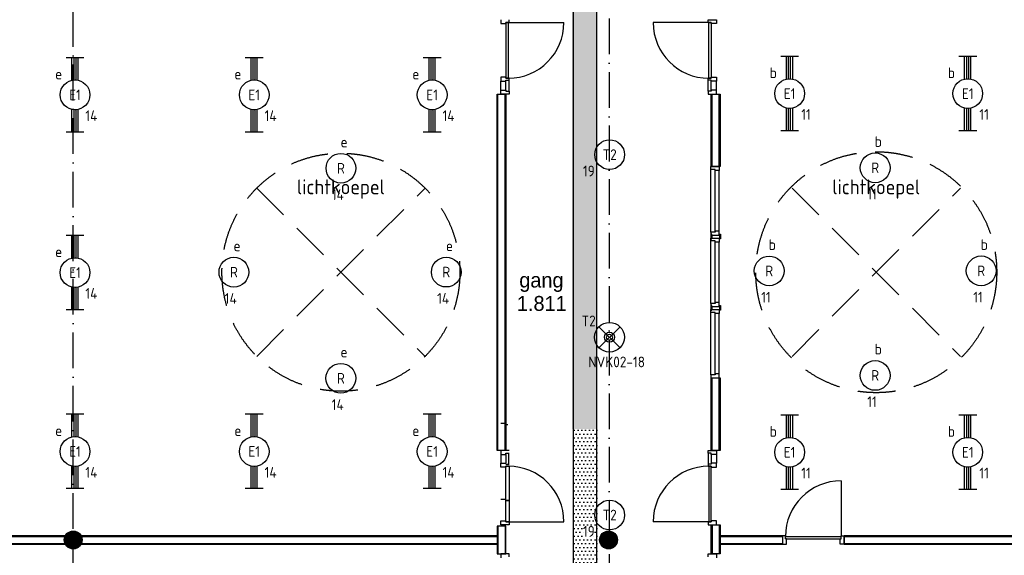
# Model space of a CAD drawing. Header units: millimetres. Extents: x 84333 to 240712, y -2244 to 84291.
# Tile 7 of 87: x 104818 to 121371, y 57518 to 66521. Entities that reach past the tile are written whole.
import ezdxf
from ezdxf.enums import TextEntityAlignment as Align

# ---------------------------------------------------------------- set-up
doc = ezdxf.new("R2010")
doc.units = ezdxf.units.MM
doc.header["$LTSCALE"] = 100
doc.linetypes.add('DASHDOT', pattern=[9, 6, -1.5, 0, -1.5])
doc.linetypes.add('HIDDEN', pattern=[9.525, 6.35, -3.175])
doc.layers.get('0').update_dxf_attribs({"linetype": 'CONTINUOUS'})
for name, color, linetype in [('AFDELING', 4, 'CONTINUOUS'), ('AL$1----_TEKST', 7, 'CONTINUOUS'), ('AL$7----_STRAMIEN', 1, 'DASHDOT'), ('AL22----_BINNENWAND', 7, 'CONTINUOUS'), ('AL28----_KONSTRUKTIE', 3, 'CONTINUOUS'), ('AL32----_BINNENKOZ', 7, 'CONTINUOUS'), ('AL32----_DRAAIRICHTING', 1, 'CONTINUOUS'), ('AL37----_DAKOPENING', 7, 'HIDDEN'), ('ALXAA---_GEWBETON', 12, 'CONTINUOUS'), ('BOUW', 8, 'CONTINUOUS'), ('EB63101-_ATTRIB', 2, 'CONTINUOUS'), ('EB63501-_ATTRIB', 2, 'CONTINUOUS'), ('EL63101-_LICHT-ARM', 3, 'CONTINUOUS'), ('EL63501-_NOODVRL-ARM', 3, 'CONTINUOUS'), ('EL6441--_DATACOM', 3, 'CONTINUOUS'), ('KABELGGOOT1', 8, 'CONTINUOUS')]:
    doc.layers.add(name, color=color, linetype=linetype)
doc.styles.add('1_8', font='ISO', dxfattribs={"height": 1.8})
doc.styles.add('BURO-025', font='BUROFONT.shx', dxfattribs={"height": 250})
doc.styles.add('NORATT', font='isocp.shx')
doc.styles.get("Standard").update_dxf_attribs({"font": 'iso.shx'})
doc.styles.add('TECHNIC', font='technic_.ttf')

# ---------------------------------------------------------------- blocks, each defined once
blk = doc.blocks.new('EJ3T20')
at = {"color": 0}
for p, q in [((-6.25, -1.5), (-6.25, 1.5)), ((-6.25, 0.52), (-2.44, 0.52)), ((-6.25, 0.17), (-2.49, 0.17)), ((2.44, 0.52), (6.25, 0.52)), ((2.49, 0.17), (6.25, 0.17)), ((6.25, -1.5), (6.25, 1.5)), ((-6.25, -0.17), (-2.49, -0.17)), ((-6.25, -0.52), (-2.44, -0.52)), ((2.44, -0.52), (6.25, -0.52)), ((2.49, -0.17), (6.25, -0.17))]:
    blk.add_line(p, q, dxfattribs=at)
blk.add_circle((0, 0), 2.5, dxfattribs=at)
at = {"color": 0, "style": '1_8'}
for tag, flags, p in [('SCHAK', 8, (3.5, 2.75)), ('A_CODE', 8, (0, 0)), ('GROEP', 8, (-3.5, -2.75)), ('KAST', 9, (3.5, -2.75))]:
    blk.add_attdef(tag, text='', height=1.8, dxfattribs=dict(at, flags=flags)).set_placement(p, align=Align.MIDDLE)
blk = doc.blocks.new('ES3G00')
at = {"color": 0}
blk.add_circle((0, 0), 2.5, dxfattribs=at)
at = {"color": 0, "style": '1_8'}
for tag, flags, p in [('SCHAK', 8, (3.5, 2.75)), ('A_CODE', 8, (0, 0)), ('GROEP', 8, (-3.5, -2.75)), ('KAST', 9, (3.5, -2.75))]:
    blk.add_attdef(tag, text='', height=1.8, dxfattribs=dict(at, flags=flags)).set_placement(p, align=Align.MIDDLE)
blk = doc.blocks.new('ES3G01')
at = {"color": 0}
for p, q in [((-1.77, 1.77), (1.77, -1.77)), ((1.77, 1.77), (-1.77, -1.77))]:
    blk.add_line(p, q, dxfattribs=at)
at = {"color": 6}
blk.add_lwpolyline([(1.77, -1.77), (1.75, -1.75)], dxfattribs=at)
blk.add_circle((0, 0), 2.5)
at = {"color": 0}
for radius in [0.85, 0.5]:
    blk.add_circle((0, 0), radius, dxfattribs=at)
at = {"color": 6, "style": '1_8'}
for tag, flags, p in [('A_CODE', 8, (-3.5, 2.75)), ('SCHAK', 8, (3.5, 2.75)), ('GROEP', 8, (-3.5, -2.75)), ('KAST', 9, (3.5, -2.75))]:
    blk.add_attdef(tag, text='', height=1.8, dxfattribs=dict(at, flags=flags)).set_placement(p, align=Align.MIDDLE)
blk = doc.blocks.new('A$C13e6995e')
at = {"layer": 'KABELGGOOT1'}
h = blk.add_hatch(dxfattribs=at)
h.set_pattern_fill('DOTS', color=256, scale=40, style=0)
h.set_pattern_definition([(8e-14, (40890.88, 199192.7), (31.75, 63.5), [0, -63.5])])
h.paths.add_polyline_path([(30171, 69502), (29771, 69502), (29771, 65636), (30171, 65636)])
h.paths.add_polyline_path([(30171, 65636), (29771, 65636), (29771, 61887), (30171, 61887)])
h = blk.add_hatch(dxfattribs=at)
h.set_pattern_fill('DOTS', color=256, scale=40, style=0)
h.set_pattern_definition([(8e-14, (40925.125, 199192.7), (31.75, 63.5), [0, -63.5])])
h.paths.add_polyline_path([(30205, 61887), (29805, 61887), (29805, 58768), (30205, 58768)])
at = {"layer": 'AL$7----_STRAMIEN', "color": 1}
for p, q in [((30395, 79585), (30395, 41988)), ((21385, 50307), (21385, 79228))]:
    blk.add_line(p, q, dxfattribs=at)
at = {"layer": 'AL22----_BINNENWAND', "color": 8}
for p, q in [((28510, 61526), (28510, 67514)), ((28510, 67514), (28660, 67514)), ((28660, 67514), (28660, 61526)), ((32110, 66295), (32110, 67514)), ((32110, 67514), (32260, 67514)), ((32260, 67514), (32260, 66295)), ((32260, 66295), (32110, 66295)), ((32110, 61526), (32110, 62745)), ((32110, 62745), (32260, 62745)), ((32260, 62745), (32260, 61526)), ((28660, 61526), (28510, 61526)), ((32260, 61526), (32110, 61526)), ((28510, 60253), (28510, 59787)), ((28660, 60253), (28510, 60253)), ((28660, 59787), (28660, 60253)), ((32110, 59787), (32110, 60275)), ((32110, 60275), (32260, 60275)), ((32260, 60275), (32260, 59787)), ((17653, 60095), (28510, 60095)), ((28510, 60095), (28510, 59945)), ((32260, 60095), (33309, 60095)), ((32260, 59945), (32260, 60095)), ((33309, 60095), (33309, 59945)), ((34343, 60095), (46995, 60095)), ((34343, 59945), (34343, 60095)), ((28510, 59945), (17653, 59945)), ((33309, 59945), (32260, 59945)), ((46845, 59945), (34343, 59945)), ((28510, 59787), (28660, 59787)), ((32260, 59787), (32110, 59787))]:
    blk.add_line(p, q, dxfattribs=at)
at = {"layer": 'AL22----_BINNENWAND', "color": 8, "linetype": 'Continuous'}
for p, q in [((28525, 61526), (28525, 67514)), ((28645, 61526), (28645, 67514)), ((32125, 66295), (32125, 67514)), ((32245, 66295), (32245, 67514)), ((32125, 61526), (32125, 62745)), ((32245, 61526), (32245, 62745)), ((28525, 60253), (28525, 59787)), ((28645, 60253), (28645, 59787)), ((32125, 60275), (32125, 59787)), ((32245, 60275), (32245, 59787)), ((17653, 60080), (28510, 60080)), ((17653, 59960), (28510, 59960)), ((32260, 60080), (33309, 60080)), ((32260, 59960), (33309, 59960)), ((34343, 60080), (46980, 60080)), ((34343, 59960), (46860, 59960))]:
    blk.add_line(p, q, dxfattribs=at)
at = {"layer": 'AL28----_KONSTRUKTIE', "color": 8}
for centre in [(21385, 60020), (30385, 60020)]:
    blk.add_circle(centre, 150, dxfattribs=at)
at = {"layer": 'AL32----_BINNENKOZ', "color": 8}
for p, q in [((28572, 68765), (28572, 68698)), ((28572, 68698), (28660, 68698)), ((28660, 68698), (28660, 68715)), ((28660, 68715), (28711, 68715)), ((28700, 68715), (28660, 68715)), ((28660, 68715), (28660, 67781)), ((28700, 67781), (28700, 68715)), ((28711, 68715), (28711, 68765)), ((32058, 68715), (32058, 68765)), ((32058, 68765), (32197, 68765)), ((32109, 68715), (32058, 68715)), ((32069, 67781), (32069, 68715)), ((32069, 68715), (32109, 68715)), ((32109, 68715), (32109, 67781)), ((32109, 68698), (32109, 68715)), ((32197, 68698), (32109, 68698)), ((32197, 68765), (32197, 68698)), ((28660, 67798), (28572, 67798)), ((28572, 67798), (28572, 67731)), ((28572, 67731), (28660, 67731)), ((28572, 67581), (28572, 67731)), ((28660, 67781), (28660, 67798)), ((28711, 67781), (28660, 67781)), ((28660, 67781), (28700, 67781)), ((28660, 67731), (28660, 67748)), ((28660, 67748), (28711, 67748)), ((28660, 67581), (28660, 67731)), ((28711, 67748), (28711, 67781)), ((28711, 67748), (28711, 67781)), ((28711, 67564), (28711, 67748)), ((32058, 67748), (32058, 67781)), ((32058, 67781), (32109, 67781)), ((32058, 67748), (32058, 67781)), ((32058, 67564), (32058, 67748)), ((32109, 67748), (32058, 67748)), ((32109, 67781), (32069, 67781)), ((32109, 67781), (32109, 67798)), ((32109, 67798), (32197, 67798)), ((32109, 67731), (32109, 67748)), ((32109, 67581), (32109, 67731)), ((32197, 67731), (32109, 67731)), ((32197, 67798), (32197, 67731)), ((32197, 67581), (32197, 67731)), ((28572, 67514), (28572, 67581)), ((28572, 67581), (28660, 67581)), ((28660, 67581), (28660, 67564)), ((28660, 67564), (28711, 67564)), ((28711, 67564), (28711, 67514)), ((32109, 67564), (32058, 67564)), ((32058, 67564), (32058, 67514)), ((32109, 67581), (32109, 67564)), ((32197, 67581), (32109, 67581)), ((32197, 67514), (32197, 67581)), ((28711, 67514), (28572, 67514)), ((32058, 67514), (32197, 67514)), ((32103, 66295), (32242, 66295)), ((32103, 66245), (32103, 66295)), ((32179, 66245), (32103, 66245)), ((32103, 65195), (32103, 66245)), ((32179, 66228), (32179, 66245)), ((32242, 66228), (32179, 66228)), ((32179, 65212), (32179, 66228)), ((32242, 66295), (32242, 66228)), ((32242, 65212), (32242, 66228)), ((32179, 65195), (32103, 65195)), ((32103, 65195), (32103, 65145)), ((32103, 65145), (32242, 65145)), ((32103, 65095), (32242, 65095)), ((32103, 65045), (32103, 65095)), ((32122, 65158), (32104, 65158)), ((32104, 65158), (32104, 65095)), ((32104, 65095), (32104, 65082)), ((32104, 65082), (32122, 65082)), ((32122, 65145), (32122, 65158)), ((32128, 65145), (32122, 65145)), ((32122, 65145), (32122, 65095)), ((32122, 65095), (32128, 65095)), ((32242, 65212), (32179, 65212)), ((32179, 65212), (32179, 65195)), ((32242, 65145), (32242, 65212)), ((32242, 65145), (32247, 65145)), ((32247, 65095), (32242, 65095)), ((32242, 65095), (32242, 65028)), ((32247, 65145), (32247, 65158)), ((32247, 65158), (32265, 65158)), ((32247, 65145), (32247, 65095)), ((32265, 65082), (32247, 65082)), ((32265, 65158), (32265, 65095)), ((32265, 65095), (32265, 65082)), ((32179, 65045), (32103, 65045)), ((32103, 63995), (32103, 65045)), ((32179, 65028), (32179, 65045)), ((32242, 65028), (32179, 65028)), ((32179, 64012), (32179, 65028)), ((32242, 64012), (32242, 65028)), ((32179, 63995), (32103, 63995)), ((32103, 63995), (32103, 63945)), ((32103, 63945), (32242, 63945)), ((32103, 63895), (32242, 63895)), ((32103, 63845), (32103, 63895)), ((32122, 63958), (32104, 63958)), ((32104, 63958), (32104, 63895)), ((32104, 63895), (32104, 63882)), ((32122, 63945), (32122, 63958)), ((32128, 63945), (32122, 63945)), ((32122, 63945), (32122, 63895)), ((32122, 63895), (32128, 63895)), ((32242, 64012), (32179, 64012)), ((32179, 64012), (32179, 63995)), ((32242, 63945), (32242, 64012)), ((32242, 63945), (32247, 63945)), ((32247, 63895), (32242, 63895)), ((32242, 63895), (32242, 63828)), ((32247, 63945), (32247, 63958)), ((32247, 63958), (32265, 63958)), ((32247, 63945), (32247, 63895)), ((32265, 63958), (32265, 63895)), ((32265, 63895), (32265, 63882)), ((32179, 63845), (32103, 63845)), ((32103, 62795), (32103, 63845)), ((32104, 63882), (32122, 63882)), ((32179, 63828), (32179, 63845)), ((32242, 63828), (32179, 63828)), ((32179, 62812), (32179, 63828)), ((32242, 62812), (32242, 63828)), ((32265, 63882), (32247, 63882)), ((32179, 62795), (32103, 62795)), ((32103, 62795), (32103, 62745)), ((32103, 62745), (32242, 62745)), ((32242, 62812), (32179, 62812)), ((32179, 62812), (32179, 62795)), ((32242, 62745), (32242, 62812)), ((28660, 61978), (28572, 61978)), ((28650, 61961), (28650, 61978)), ((28650, 61961), (28690, 61961)), ((28711, 61526), (28572, 61526)), ((28572, 61526), (28572, 61459)), ((28572, 61459), (28660, 61459)), ((28572, 61459), (28572, 61309)), ((28660, 61459), (28660, 61476)), ((28660, 61476), (28711, 61476)), ((28660, 61459), (28660, 61309)), ((28701, 61476), (28701, 61292)), ((32058, 61476), (32058, 61526)), ((32058, 61526), (32197, 61526)), ((32058, 61476), (32058, 61292)), ((32109, 61476), (32058, 61476)), ((32109, 61459), (32109, 61476)), ((32109, 61459), (32109, 61309)), ((32197, 61459), (32109, 61459)), ((32197, 61526), (32197, 61459)), ((32197, 61459), (32197, 61309)), ((28572, 61242), (28572, 61309)), ((28572, 61309), (28660, 61309)), ((28660, 61292), (28711, 61292)), ((28711, 61259), (28660, 61259)), ((28660, 61259), (28660, 61242)), ((28660, 61259), (28700, 61259)), ((28660, 60325), (28660, 61259)), ((28714, 61259), (28714, 60325)), ((32058, 61292), (32058, 61259)), ((32109, 61292), (32058, 61292)), ((32058, 61292), (32058, 61259)), ((32058, 61259), (32109, 61259)), ((32109, 61259), (32069, 61259)), ((32069, 61259), (32069, 60325)), ((32197, 61309), (32109, 61309)), ((32109, 61309), (32109, 61292)), ((32109, 61259), (32109, 61242)), ((32109, 60325), (32109, 61259)), ((32197, 61242), (32197, 61309)), ((28660, 61242), (28572, 61242)), ((32109, 61242), (32197, 61242)), ((28660, 60701), (28572, 60701)), ((28660, 60684), (28660, 60701)), ((28660, 60684), (28700, 60684)), ((28711, 60684), (28660, 60684)), ((28572, 60275), (28572, 60342)), ((28572, 60342), (28660, 60342)), ((28711, 60275), (28572, 60275)), ((28660, 60342), (28660, 60325)), ((28660, 60325), (28711, 60325)), ((28700, 60325), (28660, 60325)), ((28711, 60325), (28711, 60275)), ((32109, 60325), (32058, 60325)), ((32058, 60325), (32058, 60275)), ((32058, 60275), (32197, 60275)), ((32069, 60325), (32109, 60325)), ((32109, 60342), (32109, 60325)), ((32197, 60342), (32109, 60342)), ((32197, 60275), (32197, 60342)), ((33309, 60090), (33309, 59951)), ((33359, 60090), (33309, 60090)), ((33359, 60039), (33359, 60090)), ((34293, 60039), (34293, 60090)), ((34293, 60090), (34343, 60090)), ((34343, 60090), (34343, 59951)), ((33309, 59951), (33376, 59951)), ((33359, 60079), (34293, 60079)), ((33359, 60039), (34293, 60039)), ((33376, 60039), (33359, 60039)), ((33376, 59951), (33376, 60039)), ((34276, 59951), (34276, 60039)), ((34276, 60039), (34293, 60039)), ((34343, 59951), (34276, 59951)), ((28711, 59787), (28572, 59787)), ((28572, 59787), (28572, 59720)), ((28711, 59737), (28711, 59787)), ((32058, 59737), (32058, 59787)), ((32058, 59787), (32197, 59787)), ((32197, 59787), (32197, 59720))]:
    blk.add_line(p, q, dxfattribs=at)
at = {"layer": 'AL32----_DRAAIRICHTING', "color": 8}
for p, q in [((28700, 68715), (29634, 68715)), ((32069, 68715), (31135, 68715)), ((34293, 61013), (34293, 60079)), ((28700, 60325), (29634, 60325)), ((32069, 60325), (31135, 60325))]:
    blk.add_line(p, q, dxfattribs=at)
for centre, start, end in [((28700, 68715), 270, 0), ((32069, 68715), 180, 270), ((28700, 60325), 0, 90), ((32069, 60325), 90, 180), ((34293, 60079), 90, 180)]:
    blk.add_arc(centre, 934, start, end, dxfattribs=at)
at = {"layer": 'AL37----_DAKOPENING', "color": 8, "linetype": 'HIDDEN'}
for p, q in [((24471, 63106), (27299, 65934)), ((24471, 65934), (27299, 63106)), ((33471, 63106), (36299, 65934)), ((33471, 65934), (36299, 63106))]:
    blk.add_line(p, q, dxfattribs=at)
at = {"layer": 'AL37----_DAKOPENING', "color": 8}
for centre, radius in [((34885, 64520), 2025), ((25885, 64520), 2000)]:
    blk.add_circle(centre, radius, dxfattribs=at)
at = {"layer": 'ALXAA---_GEWBETON', "color": 8}
for p, q in [((21265, 59930), (21265, 60110)), ((21285, 59908), (21285, 60132)), ((21305, 59893), (21305, 60147)), ((21325, 59883), (21325, 60158)), ((21345, 59875), (21345, 60165)), ((21365, 59871), (21365, 60169)), ((21385, 59870), (21385, 60170)), ((21405, 59871), (21405, 60169)), ((21425, 59875), (21425, 60165)), ((21445, 59883), (21445, 60158)), ((21465, 59893), (21465, 60147)), ((21485, 59908), (21485, 60132)), ((21505, 59930), (21505, 60110)), ((30265, 59930), (30265, 60110)), ((30285, 59908), (30285, 60132)), ((30305, 59893), (30305, 60147)), ((30325, 59883), (30325, 60158)), ((30345, 59875), (30345, 60165)), ((30365, 59871), (30365, 60169)), ((30385, 59870), (30385, 60170)), ((30405, 59871), (30405, 60169)), ((30425, 59875), (30425, 60165)), ((30445, 59883), (30445, 60158)), ((30465, 59893), (30465, 60147)), ((30485, 59908), (30485, 60132)), ((30505, 59930), (30505, 60110)), ((21245, 59966), (21245, 60074)), ((21525, 59966), (21525, 60074)), ((30245, 59966), (30245, 60074)), ((30525, 59966), (30525, 60074))]:
    blk.add_line(p, q, dxfattribs=at)
at = {"layer": 'KABELGGOOT1'}
for p, q in [((29788, 77648, 3650), (29788, 44908, 3650)), ((30188, 44911, 3650), (30188, 72838, 3650))]:
    blk.add_line(p, q, dxfattribs=at)
at = {"layer": 'AFDELING', "color": 8, "style": 'TECHNIC'}
for p in [(92219, 54468), (58038, 41625), (88108, 41444)]:
    blk.add_attdef('VIDE', text='', height=500, dxfattribs=at).set_placement(p, align=Align.CENTER)
blk.add_attdef('VIDE', text='', height=500, rotation=90, dxfattribs=at).set_placement((75129, 25766), align=Align.CENTER)
at = {"layer": 'AL$1----_TEKST', "color": 8}
for p in [(25885, 65830), (34885, 65830)]:
    blk.add_text('lichtkoepel', height=250, dxfattribs=at).set_placement(p, align=Align.CENTER)
at = {"layer": 'BOUW', "style": 'BURO-025'}
for s, p in [('gang', (28884, 64263)), ('1.811', (28844, 63871))]:
    blk.add_text(s, height=250, dxfattribs=at).set_placement(p)

msp = doc.modelspace()

# ---------------------------------------------------------------- block references
at = {"layer": 'EL63101-_LICHT-ARM'}
ref = msp.add_blockref('EJ3T20', (105748, 65257, 3900), dxfattribs=dict(at, xscale=100, yscale=100, zscale=100, rotation=90))
ref.add_attrib('A_CODE', 'E1', dxfattribs={"layer": 'EB63101-_ATTRIB', "color": 1, "height": 180, "style": 'NORATT', "flags": 8}).set_placement((105748, 65257, 3900), align=Align.MIDDLE)
ref.add_attrib('GROEP', '14', dxfattribs={"layer": 'EB63101-_ATTRIB', "color": 1, "height": 180, "style": 'NORATT', "flags": 8}).set_placement((106023, 64907, 3900), align=Align.MIDDLE)
ref.add_attrib('SCHAK', 'e', dxfattribs={"layer": 'EB63101-_ATTRIB', "color": 1, "height": 180, "style": 'NORATT', "flags": 8}).set_placement((105473, 65607, 3900), align=Align.MIDDLE)
ref = msp.add_blockref('EJ3T20', (108761, 65257, 3900), dxfattribs=dict(at, xscale=100, yscale=100, zscale=100, rotation=90))
ref.add_attrib('A_CODE', 'E1', dxfattribs={"layer": 'EB63101-_ATTRIB', "color": 1, "height": 180, "style": 'NORATT', "flags": 8}).set_placement((108761, 65257, 3900), align=Align.MIDDLE)
ref.add_attrib('GROEP', '14', dxfattribs={"layer": 'EB63101-_ATTRIB', "color": 1, "height": 180, "style": 'NORATT', "flags": 8}).set_placement((109036, 64907, 3900), align=Align.MIDDLE)
ref.add_attrib('SCHAK', 'e', dxfattribs={"layer": 'EB63101-_ATTRIB', "color": 1, "height": 180, "style": 'NORATT', "flags": 8}).set_placement((108486, 65607, 3900), align=Align.MIDDLE)
ref = msp.add_blockref('EJ3T20', (111752, 65257, 3900), dxfattribs=dict(at, xscale=100, yscale=100, zscale=100, rotation=90))
ref.add_attrib('A_CODE', 'E1', dxfattribs={"layer": 'EB63101-_ATTRIB', "color": 1, "height": 180, "style": 'NORATT', "flags": 8}).set_placement((111752, 65257, 3900), align=Align.MIDDLE)
ref.add_attrib('GROEP', '14', dxfattribs={"layer": 'EB63101-_ATTRIB', "color": 1, "height": 180, "style": 'NORATT', "flags": 8}).set_placement((112027, 64907, 3900), align=Align.MIDDLE)
ref.add_attrib('SCHAK', 'e', dxfattribs={"layer": 'EB63101-_ATTRIB', "color": 1, "height": 180, "style": 'NORATT', "flags": 8}).set_placement((111477, 65607, 3900), align=Align.MIDDLE)
ref = msp.add_blockref('EJ3T20', (117762, 65278, 3900), dxfattribs=dict(at, xscale=100, yscale=100, zscale=100, rotation=90))
ref.add_attrib('A_CODE', 'E1', dxfattribs={"layer": 'EB63101-_ATTRIB', "color": 1, "height": 180, "style": '1_8', "flags": 8}).set_placement((117762, 65278, 3900), align=Align.MIDDLE)
ref.add_attrib('GROEP', '11', dxfattribs={"layer": 'EB63101-_ATTRIB', "color": 1, "height": 180, "style": '1_8', "flags": 8}).set_placement((118037, 64928, 3900), align=Align.MIDDLE)
ref.add_attrib('SCHAK', 'b', dxfattribs={"layer": 'EB63101-_ATTRIB', "color": 1, "height": 180, "style": '1_8', "flags": 8}).set_placement((117487, 65628, 3900), align=Align.MIDDLE)
ref = msp.add_blockref('EJ3T20', (120756, 65278, 3900), dxfattribs=dict(at, xscale=100, yscale=100, zscale=100, rotation=90))
ref.add_attrib('A_CODE', 'E1', dxfattribs={"layer": 'EB63101-_ATTRIB', "color": 1, "height": 180, "style": '1_8', "flags": 8}).set_placement((120756, 65278, 3900), align=Align.MIDDLE)
ref.add_attrib('GROEP', '11', dxfattribs={"layer": 'EB63101-_ATTRIB', "color": 1, "height": 180, "style": '1_8', "flags": 8}).set_placement((121031, 64928, 3900), align=Align.MIDDLE)
ref.add_attrib('SCHAK', 'b', dxfattribs={"layer": 'EB63101-_ATTRIB', "color": 1, "height": 180, "style": '1_8', "flags": 8}).set_placement((120481, 65628, 3900), align=Align.MIDDLE)
ref = msp.add_blockref('ES3G00', (119200, 64031, 3900), dxfattribs=dict(at, xscale=100.0000000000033, yscale=100, zscale=100, rotation=44.99999999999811))
ref.add_attrib('A_CODE', 'R', dxfattribs={"layer": 'EB63101-_ATTRIB', "color": 1, "height": 180, "style": '1_8', "flags": 8}).set_placement((119200, 64031, 3900), align=Align.MIDDLE)
ref.add_attrib('GROEP', '11', dxfattribs={"layer": 'EB63101-_ATTRIB', "color": 1, "height": 180, "style": '1_8', "flags": 8}).set_placement((119147, 63589, 3900), align=Align.MIDDLE)
ref.add_attrib('SCHAK', 'b', dxfattribs={"layer": 'EB63101-_ATTRIB', "color": 1, "height": 180, "style": '1_8', "flags": 8}).set_placement((119253, 64473, 3900), align=Align.MIDDLE)
ref = msp.add_blockref('ES3G00', (110218, 64023, 3900), dxfattribs=dict(at, xscale=100.0000000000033, yscale=100, zscale=100, rotation=44.99999999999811))
ref.add_attrib('A_CODE', 'R', dxfattribs={"layer": 'EB63101-_ATTRIB', "color": 1, "height": 180, "style": 'NORATT', "flags": 8}).set_placement((110218, 64023, 3900), align=Align.MIDDLE)
ref.add_attrib('GROEP', '14', dxfattribs={"layer": 'EB63101-_ATTRIB', "color": 1, "height": 180, "style": 'NORATT', "flags": 8}).set_placement((110165, 63581, 3900), align=Align.MIDDLE)
ref.add_attrib('SCHAK', 'e', dxfattribs={"layer": 'EB63101-_ATTRIB', "color": 1, "height": 180, "style": 'NORATT', "flags": 8}).set_placement((110271, 64465, 3900), align=Align.MIDDLE)
ref = msp.add_blockref('ES3G00', (114736, 64252, 3900), dxfattribs=dict(at, xscale=100, yscale=100, zscale=100))
ref.add_attrib('A_CODE', 'T2', dxfattribs={"layer": 'EB63101-_ATTRIB', "color": 1, "height": 180, "style": '1_8', "flags": 8}).set_placement((114736, 64252, 3900), align=Align.MIDDLE)
ref.add_attrib('GROEP', '19', dxfattribs={"layer": 'EB63101-_ATTRIB', "color": 1, "height": 180, "style": '1_8', "flags": 8}).set_placement((114386, 63977, 3900), align=Align.MIDDLE)
ref = msp.add_blockref('EJ3T20', (105748, 62270, 3900), dxfattribs=dict(at, xscale=100, yscale=100, zscale=100, rotation=90))
ref.add_attrib('A_CODE', 'E1', dxfattribs={"layer": 'EB63101-_ATTRIB', "color": 1, "height": 180, "style": 'NORATT', "flags": 8}).set_placement((105748, 62270, 3900), align=Align.MIDDLE)
ref.add_attrib('GROEP', '14', dxfattribs={"layer": 'EB63101-_ATTRIB', "color": 1, "height": 180, "style": 'NORATT', "flags": 8}).set_placement((106023, 61920, 3900), align=Align.MIDDLE)
ref.add_attrib('SCHAK', 'e', dxfattribs={"layer": 'EB63101-_ATTRIB', "color": 1, "height": 180, "style": 'NORATT', "flags": 8}).set_placement((105473, 62620, 3900), align=Align.MIDDLE)
ref = msp.add_blockref('ES3G00', (108419, 62277, 3900), dxfattribs=dict(at, xscale=100.0000000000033, yscale=100, zscale=100, rotation=44.99999999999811))
ref.add_attrib('A_CODE', 'R', dxfattribs={"layer": 'EB63101-_ATTRIB', "color": 1, "height": 180, "style": 'NORATT', "flags": 8}).set_placement((108419, 62277, 3900), align=Align.MIDDLE)
ref.add_attrib('GROEP', '14', dxfattribs={"layer": 'EB63101-_ATTRIB', "color": 1, "height": 180, "style": 'NORATT', "flags": 8}).set_placement((108366, 61835, 3900), align=Align.MIDDLE)
ref.add_attrib('SCHAK', 'e', dxfattribs={"layer": 'EB63101-_ATTRIB', "color": 1, "height": 180, "style": 'NORATT', "flags": 8}).set_placement((108472, 62719, 3900), align=Align.MIDDLE)
ref = msp.add_blockref('ES3G00', (111989, 62278, 3900), dxfattribs=dict(at, xscale=100.0000000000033, yscale=100, zscale=100, rotation=44.99999999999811))
ref.add_attrib('A_CODE', 'R', dxfattribs={"layer": 'EB63101-_ATTRIB', "color": 1, "height": 180, "style": 'NORATT', "flags": 8}).set_placement((111989, 62278, 3900), align=Align.MIDDLE)
ref.add_attrib('GROEP', '14', dxfattribs={"layer": 'EB63101-_ATTRIB', "color": 1, "height": 180, "style": 'NORATT', "flags": 8}).set_placement((111936, 61836, 3900), align=Align.MIDDLE)
ref.add_attrib('SCHAK', 'e', dxfattribs={"layer": 'EB63101-_ATTRIB', "color": 1, "height": 180, "style": 'NORATT', "flags": 8}).set_placement((112043, 62720, 3900), align=Align.MIDDLE)
ref = msp.add_blockref('ES3G00', (117418, 62298, 3900), dxfattribs=dict(at, xscale=100.0000000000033, yscale=100, zscale=100, rotation=44.99999999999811))
ref.add_attrib('A_CODE', 'R', dxfattribs={"layer": 'EB63101-_ATTRIB', "color": 1, "height": 180, "style": '1_8', "flags": 8}).set_placement((117418, 62298, 3900), align=Align.MIDDLE)
ref.add_attrib('GROEP', '11', dxfattribs={"layer": 'EB63101-_ATTRIB', "color": 1, "height": 180, "style": '1_8', "flags": 8}).set_placement((117364, 61856, 3900), align=Align.MIDDLE)
ref.add_attrib('SCHAK', 'b', dxfattribs={"layer": 'EB63101-_ATTRIB', "color": 1, "height": 180, "style": '1_8', "flags": 8}).set_placement((117471, 62740, 3900), align=Align.MIDDLE)
ref = msp.add_blockref('ES3G00', (120982, 62299, 3900), dxfattribs=dict(at, xscale=100.0000000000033, yscale=100, zscale=100, rotation=44.99999999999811))
ref.add_attrib('A_CODE', 'R', dxfattribs={"layer": 'EB63101-_ATTRIB', "color": 1, "height": 180, "style": '1_8', "flags": 8}).set_placement((120982, 62299, 3900), align=Align.MIDDLE)
ref.add_attrib('GROEP', '11', dxfattribs={"layer": 'EB63101-_ATTRIB', "color": 1, "height": 180, "style": '1_8', "flags": 8}).set_placement((120929, 61857, 3900), align=Align.MIDDLE)
ref.add_attrib('SCHAK', 'b', dxfattribs={"layer": 'EB63101-_ATTRIB', "color": 1, "height": 180, "style": '1_8', "flags": 8}).set_placement((121035, 62741, 3900), align=Align.MIDDLE)
ref = msp.add_blockref('ES3G00', (119199, 60541, 3900), dxfattribs=dict(at, xscale=100.0000000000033, yscale=100, zscale=100, rotation=44.99999999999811))
ref.add_attrib('A_CODE', 'R', dxfattribs={"layer": 'EB63101-_ATTRIB', "color": 1, "height": 180, "style": '1_8', "flags": 8}).set_placement((119199, 60541, 3900), align=Align.MIDDLE)
ref.add_attrib('GROEP', '11', dxfattribs={"layer": 'EB63101-_ATTRIB', "color": 1, "height": 180, "style": '1_8', "flags": 8}).set_placement((119146, 60099, 3900), align=Align.MIDDLE)
ref.add_attrib('SCHAK', 'b', dxfattribs={"layer": 'EB63101-_ATTRIB', "color": 1, "height": 180, "style": '1_8', "flags": 8}).set_placement((119252, 60983, 3900), align=Align.MIDDLE)
ref = msp.add_blockref('ES3G00', (110217, 60493, 3900), dxfattribs=dict(at, xscale=100.0000000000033, yscale=100, zscale=100, rotation=44.99999999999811))
ref.add_attrib('A_CODE', 'R', dxfattribs={"layer": 'EB63101-_ATTRIB', "color": 1, "height": 180, "style": 'NORATT', "flags": 8}).set_placement((110217, 60493, 3900), align=Align.MIDDLE)
ref.add_attrib('GROEP', '14', dxfattribs={"layer": 'EB63101-_ATTRIB', "color": 1, "height": 180, "style": 'NORATT', "flags": 8}).set_placement((110164, 60051, 3900), align=Align.MIDDLE)
ref.add_attrib('SCHAK', 'e', dxfattribs={"layer": 'EB63101-_ATTRIB', "color": 1, "height": 180, "style": 'NORATT', "flags": 8}).set_placement((110270, 60935, 3900), align=Align.MIDDLE)
ref = msp.add_blockref('EJ3T20', (105748, 59263, 3900), dxfattribs=dict(at, xscale=100, yscale=100, zscale=100, rotation=90))
ref.add_attrib('A_CODE', 'E1', dxfattribs={"layer": 'EB63101-_ATTRIB', "color": 1, "height": 180, "style": 'NORATT', "flags": 8}).set_placement((105748, 59263, 3900), align=Align.MIDDLE)
ref.add_attrib('GROEP', '14', dxfattribs={"layer": 'EB63101-_ATTRIB', "color": 1, "height": 180, "style": 'NORATT', "flags": 8}).set_placement((106023, 58913, 3900), align=Align.MIDDLE)
ref.add_attrib('SCHAK', 'e', dxfattribs={"layer": 'EB63101-_ATTRIB', "color": 1, "height": 180, "style": 'NORATT', "flags": 8}).set_placement((105473, 59613, 3900), align=Align.MIDDLE)
ref = msp.add_blockref('EJ3T20', (108761, 59263, 3900), dxfattribs=dict(at, xscale=100, yscale=100, zscale=100, rotation=90))
ref.add_attrib('A_CODE', 'E1', dxfattribs={"layer": 'EB63101-_ATTRIB', "color": 1, "height": 180, "style": 'NORATT', "flags": 8}).set_placement((108761, 59263, 3900), align=Align.MIDDLE)
ref.add_attrib('GROEP', '14', dxfattribs={"layer": 'EB63101-_ATTRIB', "color": 1, "height": 180, "style": 'NORATT', "flags": 8}).set_placement((109036, 58913, 3900), align=Align.MIDDLE)
ref.add_attrib('SCHAK', 'e', dxfattribs={"layer": 'EB63101-_ATTRIB', "color": 1, "height": 180, "style": 'NORATT', "flags": 8}).set_placement((108486, 59613, 3900), align=Align.MIDDLE)
ref = msp.add_blockref('EJ3T20', (111752, 59263, 3900), dxfattribs=dict(at, xscale=100, yscale=100, zscale=100, rotation=90))
ref.add_attrib('A_CODE', 'E1', dxfattribs={"layer": 'EB63101-_ATTRIB', "color": 1, "height": 180, "style": 'NORATT', "flags": 8}).set_placement((111752, 59263, 3900), align=Align.MIDDLE)
ref.add_attrib('GROEP', '14', dxfattribs={"layer": 'EB63101-_ATTRIB', "color": 1, "height": 180, "style": 'NORATT', "flags": 8}).set_placement((112027, 58913, 3900), align=Align.MIDDLE)
ref.add_attrib('SCHAK', 'e', dxfattribs={"layer": 'EB63101-_ATTRIB', "color": 1, "height": 180, "style": 'NORATT', "flags": 8}).set_placement((111477, 59613, 3900), align=Align.MIDDLE)
ref = msp.add_blockref('EJ3T20', (117762, 59250, 3900), dxfattribs=dict(at, xscale=100, yscale=100, zscale=100, rotation=90))
ref.add_attrib('A_CODE', 'E1', dxfattribs={"layer": 'EB63101-_ATTRIB', "color": 1, "height": 180, "style": '1_8', "flags": 8}).set_placement((117762, 59250, 3900), align=Align.MIDDLE)
ref.add_attrib('GROEP', '11', dxfattribs={"layer": 'EB63101-_ATTRIB', "color": 1, "height": 180, "style": '1_8', "flags": 8}).set_placement((118037, 58900, 3900), align=Align.MIDDLE)
ref.add_attrib('SCHAK', 'b', dxfattribs={"layer": 'EB63101-_ATTRIB', "color": 1, "height": 180, "style": '1_8', "flags": 8}).set_placement((117487, 59600, 3900), align=Align.MIDDLE)
ref = msp.add_blockref('EJ3T20', (120756, 59250, 3900), dxfattribs=dict(at, xscale=100, yscale=100, zscale=100, rotation=90))
ref.add_attrib('A_CODE', 'E1', dxfattribs={"layer": 'EB63101-_ATTRIB', "color": 1, "height": 180, "style": '1_8', "flags": 8}).set_placement((120756, 59250, 3900), align=Align.MIDDLE)
ref.add_attrib('GROEP', '11', dxfattribs={"layer": 'EB63101-_ATTRIB', "color": 1, "height": 180, "style": '1_8', "flags": 8}).set_placement((121031, 58900, 3900), align=Align.MIDDLE)
ref.add_attrib('SCHAK', 'b', dxfattribs={"layer": 'EB63101-_ATTRIB', "color": 1, "height": 180, "style": '1_8', "flags": 8}).set_placement((120481, 59600, 3900), align=Align.MIDDLE)
ref = msp.add_blockref('ES3G00', (114736, 58195, 3900), dxfattribs=dict(at, xscale=100, yscale=100, zscale=100))
ref.add_attrib('A_CODE', 'T2', dxfattribs={"layer": 'EB63101-_ATTRIB', "color": 1, "height": 180, "style": '1_8', "flags": 8}).set_placement((114736, 58195, 3900), align=Align.MIDDLE)
ref.add_attrib('GROEP', '19', dxfattribs={"layer": 'EB63101-_ATTRIB', "color": 1, "height": 180, "style": '1_8', "flags": 8}).set_placement((114386, 57920, 3900), align=Align.MIDDLE)
at = {"layer": 'EL63501-_NOODVRL-ARM'}
ref = msp.add_blockref('ES3G01', (114733, 61183, 3500), dxfattribs=dict(at, xscale=100, yscale=100, zscale=100))
ref.add_attrib('A_CODE', 'T2', dxfattribs={"layer": 'EB63501-_ATTRIB', "color": 1, "height": 180, "style": '1_8', "flags": 8}).set_placement((114383, 61458, 3500), align=Align.MIDDLE)
ref.add_attrib('GROEP', 'NVK02-18', dxfattribs={"layer": 'EB63501-_ATTRIB', "color": 1, "height": 180, "style": '1_8', "flags": 8}).set_placement((114854, 60768, 3500), align=Align.MIDDLE)
at = {"layer": 'EL6441--_DATACOM'}
msp.add_blockref('A$C13e6995e', (84333, -2244), dxfattribs=at)

doc.saveas('drawing.dxf')
